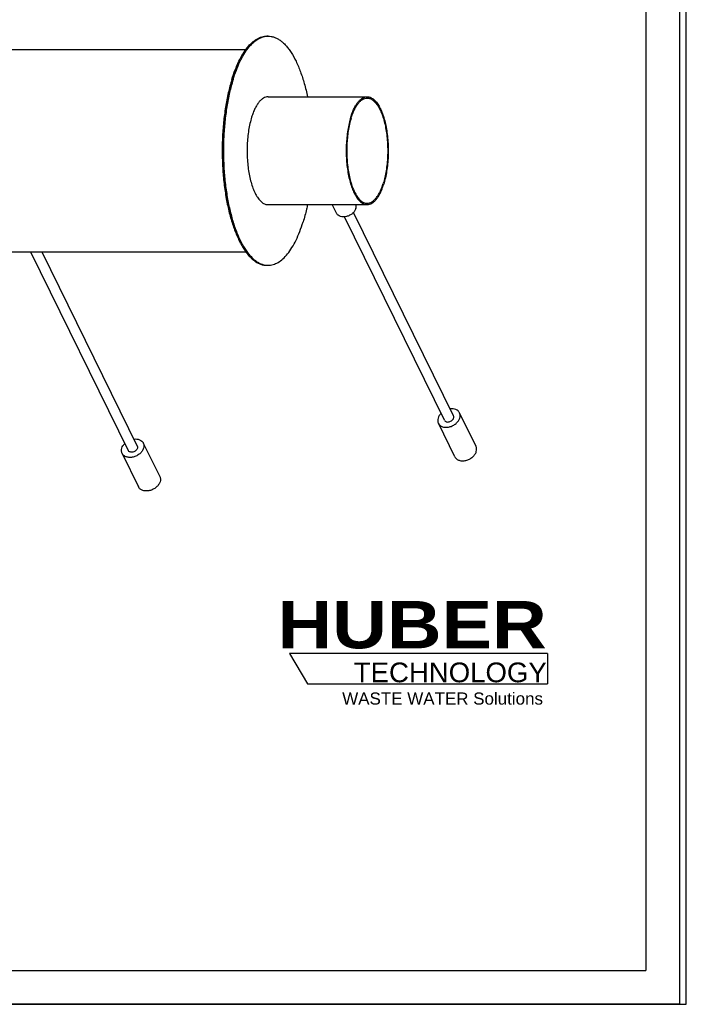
# Model space of a CAD drawing. Header units: millimetres. Extents: x 0 to 2100, y 0 to 2970.
# Tile 5 of 6: x 1112 to 2100, y 0 to 1461. Entities that reach past the tile are written whole.
import ezdxf

# ---------------------------------------------------------------- set-up
doc = ezdxf.new("R2010")
doc.units = ezdxf.units.MM
doc.header["$LTSCALE"] = 193.6
doc.layers.get('0').update_dxf_attribs({"linetype": 'CONTINUOUS'})
for name, color, linetype in [('005_AXIS', 7, 'CONTINUOUS'), ('_ACHSEN', 7, 'CONTINUOUS'), ('HUBER_Logo_BL0', 7, 'CONTINUOUS')]:
    doc.layers.add(name, color=color, linetype=linetype)
doc.styles.add('TEXTSTYLE_2', font='ariblk.ttf')
doc.styles.add('TEXTSTYLE_3', font='arial.ttf')

# ---------------------------------------------------------------- blocks, each defined once
blk = doc.blocks.new('HUBER_LOGO_BL0', base_point=(1705.8, 504.8))
at = {"layer": 'HUBER_Logo_BL0', "color": 5, "linetype": 'CONTINUOUS'}
for p, q in [((1894.2, 520.3), (1511.7, 520.3)), ((1511.7, 520.3), (1538.7, 475.3)), ((1894.2, 520.3), (1894.2, 475.3)), ((1538.7, 475.3), (1894.2, 475.3))]:
    blk.add_line(p, q, dxfattribs=at)
at = {"layer": 'HUBER_Logo_BL0', "color": 2, "linetype": 'CONTINUOUS', "attachment_point": 3, "line_spacing_factor": 0.78}
for s, insert, char_height, width, style in [('HUBER\\P\\fArial;\\H29.25;TECHNOLOGY ', (1893.2, 598.3), 70.2, 387.672, 'TEXTSTYLE_2'), ('WASTE WATER Solutions', (1887.6, 462.6), 18, 297.033, 'TEXTSTYLE_3')]:
    blk.add_mtext(s, dxfattribs=dict(at, insert=insert, char_height=char_height, width=width, style=style))

msp = doc.modelspace()

# ---------------------------------------------------------------- linework, layer by layer
at = {"color": 7, "linetype": 'CONTINUOUS'}
for p, q in [((2100, 0), (2100, 2970)), ((2100, 0), (2100, 2970)), ((1480.16, 1346.26), (1627.07, 1346.26)), ((1480.16, 1186.26), (1627.07, 1186.26)), ((0, 0), (2100, 0)), ((0, 0), (2100, 0))]:
    msp.add_line(p, q, dxfattribs=at)
at = {"color": 3, "linetype": 'CONTINUOUS'}
for p, q in [((2090, 2950), (2090, 0)), ((2090, 0), (0, 0))]:
    msp.add_line(p, q, dxfattribs=at)
at = {"color": 5, "linetype": 'CONTINUOUS'}
for p in [(2040, 2900), (200, 50)]:
    msp.add_line(p, (2040, 50), dxfattribs=at)
at = {"color": 7, "linetype": 'CONTINUOUS'}
for points, knots in [([(1480.16, 1346.26), (1478.98, 1346.26), (1476.53, 1345.89), (1473.01, 1344.3), (1469.62, 1341.72), (1466.39, 1338.21), (1463.35, 1333.81), (1460.52, 1328.57), (1457.94, 1322.56), (1456.45, 1318.25), (1455.75, 1315.99)], [0, 0, 0, 0, 0.0858512, 0.1774219, 0.2792237, 0.3941407, 0.5236351, 0.6681089, 0.8272023, 1, 1, 1, 1]), ([(1602.66, 1315.99), (1603.36, 1318.25), (1604.84, 1322.56), (1607.43, 1328.57), (1610.26, 1333.81), (1613.3, 1338.21), (1616.53, 1341.72), (1619.92, 1344.3), (1623.44, 1345.89), (1625.89, 1346.26), (1627.07, 1346.26)], [0, 0, 0, 0, 0.1727977, 0.3318911, 0.4763649, 0.6058593, 0.7207763, 0.8225781, 0.9141488, 1, 1, 1, 1]), ([(1603.27, 1314.74), (1603.96, 1316.95), (1605.4, 1321.16), (1607.92, 1327.02), (1610.68, 1332.12), (1613.64, 1336.41), (1616.79, 1339.83), (1620.1, 1342.35), (1623.53, 1343.9), (1625.92, 1344.26), (1627.07, 1344.26)], [0, 0, 0, 0, 0.1727977, 0.3318911, 0.4763649, 0.6058593, 0.7207763, 0.8225781, 0.9141488, 1, 1, 1, 1]), ([(1627.07, 1346.26), (1627.8, 1346.26), (1629.28, 1346.12), (1632.28, 1345.3), (1636.02, 1343.16), (1640.12, 1339.18), (1643.93, 1333.83), (1647.41, 1327.2), (1650.49, 1319.4), (1653.13, 1310.57), (1655.26, 1300.89), (1656.86, 1290.54), (1657.88, 1279.71), (1658.31, 1268.62), (1658.13, 1257.49), (1657.36, 1246.53), (1656.01, 1235.95), (1654.1, 1225.96), (1652.41, 1219.57), (1651.47, 1216.53)], [0, 0, 0, 0, 0.0154323, 0.0312782, 0.0655568, 0.1051473, 0.1511625, 0.2039083, 0.2631512, 0.3282928, 0.3984786, 0.4726696, 0.5496963, 0.628303, 0.707188, 0.7850416, 0.8605837, 0.9326032, 1, 1, 1, 1]), ([(1627.07, 1344.26), (1627.78, 1344.26), (1629.22, 1344.13), (1632.15, 1343.32), (1635.8, 1341.24), (1639.79, 1337.36), (1643.51, 1332.14), (1646.9, 1325.68), (1649.9, 1318.07), (1652.47, 1309.46), (1654.56, 1300.02), (1656.11, 1289.93), (1657.11, 1279.37), (1657.53, 1268.56), (1657.36, 1257.71), (1656.6, 1247.02), (1655.28, 1236.7), (1653.42, 1226.96), (1651.78, 1220.74), (1650.86, 1217.77)], [0, 0, 0, 0, 0.0154323, 0.0312782, 0.0655568, 0.1051473, 0.1511625, 0.2039083, 0.2631512, 0.3282928, 0.3984786, 0.4726696, 0.5496963, 0.628303, 0.707188, 0.7850416, 0.8605837, 0.9326032, 1, 1, 1, 1]), ([(1455.75, 1315.99), (1454.81, 1312.94), (1453.13, 1306.56), (1451.22, 1296.57), (1449.86, 1285.99), (1449.09, 1275.03), (1448.92, 1263.89), (1449.35, 1252.81), (1450.37, 1241.98), (1451.96, 1231.63), (1454.1, 1221.94), (1456.74, 1213.12), (1459.82, 1205.32), (1463.29, 1198.68), (1467.11, 1193.33), (1471.2, 1189.36), (1474.94, 1187.22), (1477.95, 1186.39), (1479.43, 1186.26), (1480.16, 1186.26)], [0, 0, 0, 0, 0.0673968, 0.1394163, 0.2149584, 0.292812, 0.371697, 0.4503037, 0.5273304, 0.6015214, 0.6717072, 0.7368488, 0.7960917, 0.8488375, 0.8948527, 0.9344432, 0.9687218, 0.9845677, 1, 1, 1, 1]), ([(1602.66, 1315.99), (1601.72, 1312.94), (1600.04, 1306.56), (1598.13, 1296.57), (1596.77, 1285.99), (1596, 1275.03), (1595.83, 1263.89), (1596.25, 1252.81), (1597.28, 1241.98), (1598.87, 1231.63), (1601.01, 1221.94), (1603.64, 1213.12), (1606.73, 1205.32), (1610.2, 1198.68), (1614.01, 1193.33), (1618.11, 1189.36), (1621.85, 1187.22), (1624.86, 1186.39), (1626.34, 1186.26), (1627.07, 1186.26)], [0, 0, 0, 0, 0.0673968, 0.1394163, 0.2149584, 0.292812, 0.371697, 0.4503037, 0.5273304, 0.6015214, 0.6717072, 0.7368488, 0.7960917, 0.8488375, 0.8948527, 0.9344432, 0.9687218, 0.9845677, 1, 1, 1, 1]), ([(1603.27, 1314.74), (1602.36, 1311.78), (1600.71, 1305.55), (1598.85, 1295.81), (1597.53, 1285.5), (1596.78, 1274.81), (1596.61, 1263.95), (1597.03, 1253.14), (1598.02, 1242.59), (1599.58, 1232.49), (1601.66, 1223.05), (1604.23, 1214.45), (1607.24, 1206.84), (1610.63, 1200.37), (1614.34, 1195.16), (1618.33, 1191.28), (1621.98, 1189.19), (1624.91, 1188.39), (1626.36, 1188.26), (1627.07, 1188.26)], [0, 0, 0, 0, 0.0673968, 0.1394163, 0.2149584, 0.292812, 0.371697, 0.4503037, 0.5273304, 0.6015214, 0.6717072, 0.7368488, 0.7960917, 0.8488375, 0.8948527, 0.9344432, 0.9687218, 0.9845677, 1, 1, 1, 1]), ([(1627.07, 1188.26), (1628.22, 1188.26), (1630.6, 1188.62), (1634.04, 1190.17), (1637.34, 1192.68), (1640.49, 1196.11), (1643.46, 1200.4), (1646.22, 1205.5), (1648.73, 1211.36), (1650.18, 1215.56), (1650.86, 1217.77)], [0, 0, 0, 0, 0.0858512, 0.1774219, 0.2792237, 0.3941407, 0.5236351, 0.6681089, 0.8272023, 1, 1, 1, 1]), ([(1627.07, 1186.26), (1628.25, 1186.26), (1630.69, 1186.62), (1634.22, 1188.22), (1637.61, 1190.8), (1640.83, 1194.31), (1643.88, 1198.71), (1646.71, 1203.94), (1649.29, 1209.95), (1650.77, 1214.26), (1651.47, 1216.53)], [0, 0, 0, 0, 0.0858512, 0.1774219, 0.2792237, 0.3941407, 0.5236351, 0.6681089, 0.8272023, 1, 1, 1, 1])]:
    msp.add_open_spline(points, degree=3, knots=knots, dxfattribs=at)
at = {"layer": '005_AXIS', "color": 7, "linetype": 'CONTINUOUS'}
for p, q in [((1581.57, 1173.54), (1575.33, 1186.26)), ((1754.96, 872.98), (1606.84, 1174.81)), ((1741.5, 866.37), (1593.38, 1168.21)), ((1128.17, 1116.26), (1272.76, 821.61)), ((1144.88, 1116.26), (1286.23, 828.22)), ((1788.34, 827.65), (1763.94, 877.38)), ((1756.92, 812.23), (1732.52, 861.96)), ((1295.21, 832.62), (1319.61, 782.9)), ((1263.79, 817.21), (1288.19, 767.48))]:
    msp.add_line(p, q, dxfattribs=at)
for points, knots in [([(1610.22, 1180.48), (1610.51, 1181.44), (1610.86, 1183.39), (1610.59, 1185.36), (1610.31, 1186.26)], [0, 0, 0, 0, 0.5161281, 1, 1, 1, 1]), ([(1610.22, 1180.48), (1609.79, 1179.1), (1608.39, 1176.38), (1605.74, 1173.56), (1603.16, 1171.62), (1600.3, 1169.95), (1596.45, 1168.52), (1591.75, 1167.94), (1587.38, 1168.57), (1584.3, 1170.15), (1582.5, 1171.96), (1581.83, 1173), (1581.57, 1173.54)], [0, 0, 0, 0, 0.120885, 0.2529841, 0.3220667, 0.3920884, 0.5313656, 0.6645841, 0.7869655, 0.8972904, 0.9492145, 1, 1, 1, 1]), ([(1736.47, 876.61), (1735.46, 875.6), (1733.71, 873.45), (1732.5, 870.93), (1732.11, 869.67)], [0, 0, 0, 0, 0.5195388, 1, 1, 1, 1]), ([(1763.94, 877.38), (1763.68, 877.91), (1763.04, 878.94), (1761.35, 880.76), (1758.49, 882.49), (1754.38, 883.47), (1751.44, 883.41), (1749.94, 883.22)], [0, 0, 0, 0, 0.1104855, 0.2229336, 0.4592998, 0.7182724, 1, 1, 1, 1]), ([(1764.35, 869.67), (1764.75, 870.97), (1765.05, 873), (1764.66, 875.61), (1764.22, 876.82), (1763.94, 877.38)], [0, 0, 0, 0, 0.5161113, 0.7604342, 1, 1, 1, 1]), ([(1732.11, 869.67), (1731.71, 868.38), (1731.41, 866.34), (1731.8, 863.73), (1732.24, 862.53), (1732.52, 861.96)], [0, 0, 0, 0, 0.5161113, 0.7604342, 1, 1, 1, 1]), ([(1732.52, 861.96), (1732.81, 861.36), (1733.55, 860.21), (1735.02, 858.73), (1736.83, 857.54), (1739.68, 856.34), (1743.83, 855.73), (1749.05, 856.38), (1753.33, 857.98), (1756.51, 859.83), (1759.38, 861.99), (1762.32, 865.12), (1763.88, 868.15), (1764.35, 869.67)], [0, 0, 0, 0, 0.0507616, 0.1026612, 0.1566569, 0.213405, 0.3357287, 0.4688846, 0.6080962, 0.6780849, 0.747135, 0.8791719, 1, 1, 1, 1]), ([(1741.5, 866.37), (1741.75, 865.85), (1742.54, 864.88), (1744.26, 864), (1746.34, 863.7), (1748.58, 863.98), (1750.78, 864.8), (1753.29, 866.44), (1754.72, 868.32), (1755.14, 869.67)], [0, 0, 0, 0, 0.102455, 0.2131457, 0.3359329, 0.4695932, 0.6093322, 0.7486606, 1, 1, 1, 1]), ([(1755.14, 869.67), (1755.31, 870.23), (1755.48, 871.36), (1755.2, 872.49), (1754.96, 872.98)], [0, 0, 0, 0, 0.5173938, 1, 1, 1, 1]), ([(1281.21, 838.46), (1282.71, 838.65), (1285.65, 838.71), (1289.76, 837.73), (1292.62, 836.01), (1294.31, 834.19), (1294.95, 833.16), (1295.21, 832.62)], [0, 0, 0, 0, 0.2817276, 0.5407002, 0.7770664, 0.8895145, 1, 1, 1, 1]), ([(1295.21, 832.62), (1295.48, 832.06), (1295.93, 830.86), (1296.32, 828.24), (1296.02, 826.21), (1295.62, 824.92)], [0, 0, 0, 0, 0.2395658, 0.4838887, 1, 1, 1, 1]), ([(1263.79, 817.21), (1263.51, 817.77), (1263.07, 818.98), (1262.68, 821.59), (1262.98, 823.62), (1263.38, 824.92)], [0, 0, 0, 0, 0.2395658, 0.4838887, 1, 1, 1, 1]), ([(1263.38, 824.92), (1263.77, 826.18), (1264.97, 828.69), (1266.73, 830.84), (1267.74, 831.85)], [0, 0, 0, 0, 0.4804612, 1, 1, 1, 1]), ([(1295.62, 824.92), (1295.14, 823.39), (1293.58, 820.37), (1290.65, 817.23), (1287.78, 815.08), (1284.6, 813.22), (1280.32, 811.63), (1275.1, 810.98), (1270.95, 811.59), (1268.1, 812.78), (1266.29, 813.98), (1264.82, 815.45), (1264.08, 816.6), (1263.79, 817.21)], [0, 0, 0, 0, 0.1208281, 0.252865, 0.3219151, 0.3919038, 0.5311154, 0.6642713, 0.786595, 0.8433431, 0.8973388, 0.9492384, 1, 1, 1, 1]), ([(1286.41, 824.92), (1285.99, 823.56), (1284.56, 821.69), (1282.05, 820.04), (1279.85, 819.22), (1277.61, 818.94), (1275.53, 819.25), (1273.81, 820.13), (1273.02, 821.09), (1272.76, 821.61)], [0, 0, 0, 0, 0.2513394, 0.3906678, 0.5304068, 0.6640671, 0.7868543, 0.897545, 1, 1, 1, 1]), ([(1286.23, 828.22), (1286.47, 827.73), (1286.75, 826.61), (1286.58, 825.47), (1286.41, 824.92)], [0, 0, 0, 0, 0.4826062, 1, 1, 1, 1]), ([(1756.92, 812.23), (1757.22, 811.63), (1757.95, 810.48), (1759.43, 809), (1761.23, 807.81), (1764.08, 806.61), (1768.23, 806.01), (1773.45, 806.65), (1777.73, 808.25), (1780.91, 810.1), (1783.78, 812.26), (1786.72, 815.39), (1788.28, 818.42), (1788.75, 819.94)], [0, 0, 0, 0, 0.0507616, 0.1026612, 0.1566569, 0.213405, 0.3357287, 0.4688846, 0.6080962, 0.6780849, 0.747135, 0.8791719, 1, 1, 1, 1]), ([(1788.75, 819.94), (1789.15, 821.24), (1789.45, 823.27), (1789.06, 825.88), (1788.62, 827.09), (1788.34, 827.65)], [0, 0, 0, 0, 0.5161113, 0.7604342, 1, 1, 1, 1]), ([(1320.02, 775.19), (1319.55, 773.66), (1317.99, 770.64), (1315.05, 767.5), (1312.18, 765.35), (1309, 763.5), (1304.72, 761.9), (1299.5, 761.25), (1295.35, 761.86), (1292.5, 763.06), (1290.69, 764.25), (1289.22, 765.72), (1288.49, 766.88), (1288.19, 767.48)], [0, 0, 0, 0, 0.1208281, 0.252865, 0.3219151, 0.3919038, 0.5311154, 0.6642713, 0.786595, 0.8433431, 0.8973388, 0.9492384, 1, 1, 1, 1]), ([(1319.61, 782.9), (1319.89, 782.33), (1320.33, 781.13), (1320.72, 778.51), (1320.42, 776.48), (1320.02, 775.19)], [0, 0, 0, 0, 0.2395658, 0.4838887, 1, 1, 1, 1])]:
    msp.add_open_spline(points, degree=3, knots=knots, dxfattribs=at)
at = {"layer": '_ACHSEN', "color": 7, "linetype": 'CONTINUOUS'}
for p, q in [((1478.32, 1436.26), (1480.16, 1436.26)), ((647.52, 1416.26), (1447.17, 1416.26)), ((647.52, 1116.26), (1447.19, 1116.26)), ((1478.32, 1096.26), (1480.16, 1096.26))]:
    msp.add_line(p, q, dxfattribs=at)
for centre, start, end in [((1480.16, 1410.42), 90.00279, 94.07433), ((1480.16, 1122.1), 265.92778, 269.9972)]:
    msp.add_arc(centre, 25.84, start, end, dxfattribs=at)
for points, knots in [([(1426.46, 1371.93), (1427.95, 1376.75), (1431.09, 1385.91), (1436.58, 1398.68), (1442.59, 1409.81), (1449.06, 1419.15), (1455.92, 1426.62), (1463.12, 1432.09), (1469.48, 1434.96), (1474.56, 1436.08), (1477.07, 1436.26), (1478.32, 1436.26)], [0, 0, 0, 0, 0.1727604, 0.3318194, 0.476262, 0.6057285, 0.7206206, 0.8224004, 0.9139514, 0.9573473, 1, 1, 1, 1]), ([(1428.3, 1371.93), (1429.74, 1376.6), (1432.79, 1385.51), (1438.09, 1397.96), (1443.88, 1408.87), (1450.11, 1418.11), (1456.71, 1425.6), (1463.63, 1431.23), (1469.76, 1434.36), (1474.67, 1435.76), (1477.11, 1436.11), (1478.32, 1436.19)], [0, 0, 0, 0, 0.1712157, 0.3293189, 0.473438, 0.6031918, 0.7188646, 0.8216578, 0.9140053, 0.9575177, 1, 1, 1, 1]), ([(1480.16, 1436.26), (1481.65, 1436.26), (1484.69, 1435.99), (1489.18, 1434.8), (1493.63, 1432.84), (1497.99, 1430.11), (1502.27, 1426.64), (1506.43, 1422.44), (1510.47, 1417.54), (1515.85, 1409.83), (1522.08, 1398.5), (1528.57, 1382.96), (1534.2, 1365.33), (1537.21, 1352.81), (1538.57, 1346.27)], [0, 0, 0, 0, 0.0393427, 0.0796673, 0.12187, 0.1667036, 0.2147538, 0.2664447, 0.3220576, 0.3817544, 0.513512, 0.6614266, 0.8242239, 1, 1, 1, 1]), ([(1426.46, 1371.93), (1424.46, 1365.46), (1420.88, 1351.9), (1416.82, 1330.67), (1413.94, 1308.19), (1412.3, 1284.89), (1411.93, 1261.24), (1412.84, 1237.68), (1415.01, 1214.67), (1418.4, 1192.67), (1422.94, 1172.09), (1428.54, 1153.34), (1434.15, 1139.15), (1439.14, 1129.05), (1442.97, 1122.36), (1446.97, 1116.37), (1451.12, 1111.11), (1455.42, 1106.61), (1459.83, 1102.88), (1464.35, 1099.94), (1468.95, 1097.83), (1473.62, 1096.55), (1476.77, 1096.26), (1478.32, 1096.26)], [0, 0, 0, 0, 0.0673827, 0.1393871, 0.2149134, 0.2927506, 0.371619, 0.4502093, 0.5272198, 0.6013952, 0.6715663, 0.7366943, 0.7959247, 0.82314, 0.8486841, 0.8725408, 0.8947268, 0.9152997, 0.9343672, 0.9520975, 0.9687284, 0.9845709, 1, 1, 1, 1]), ([(1428.3, 1371.93), (1426.33, 1365.54), (1422.79, 1352.16), (1418.75, 1331.22), (1415.87, 1309.05), (1414.2, 1286.06), (1413.76, 1262.7), (1414.58, 1239.41), (1416.62, 1216.62), (1419.86, 1194.78), (1424.23, 1174.29), (1429.65, 1155.53), (1436.01, 1138.87), (1442.18, 1126.59), (1447.56, 1118.14), (1451.62, 1112.72), (1455.81, 1108.02), (1460.14, 1104.08), (1464.56, 1100.9), (1469.08, 1098.52), (1473.67, 1096.94), (1476.79, 1096.43), (1478.32, 1096.32)], [0, 0, 0, 0, 0.0669276, 0.1384039, 0.2133648, 0.2906394, 0.3689891, 0.4471455, 0.523845, 0.5978658, 0.668065, 0.7334202, 0.7930787, 0.8464236, 0.8706376, 0.893203, 0.9141622, 0.9336025, 0.9516659, 0.9685583, 0.9845557, 1, 1, 1, 1]), ([(1538.57, 1186.25), (1538.1, 1184.02), (1536.22, 1175.39), (1533.95, 1166.84), (1532.02, 1160.58)], [0, 0, 0, 0, 0.2586999, 1, 1, 1, 1]), ([(1480.16, 1096.26), (1481.4, 1096.26), (1483.91, 1096.44), (1488.99, 1097.55), (1495.36, 1100.42), (1502.55, 1105.9), (1509.41, 1113.36), (1515.88, 1122.71), (1521.89, 1133.84), (1527.38, 1146.61), (1530.53, 1155.77), (1532.02, 1160.58)], [0, 0, 0, 0, 0.0426527, 0.0860486, 0.1775996, 0.2793794, 0.3942715, 0.523738, 0.6681806, 0.8272396, 1, 1, 1, 1])]:
    msp.add_open_spline(points, degree=3, knots=knots, dxfattribs=at)

# ---------------------------------------------------------------- block references
at = {"layer": 'HUBER_Logo_BL0'}
msp.add_blockref('HUBER_LOGO_BL0', (1705.8, 504.77), dxfattribs=at)

doc.saveas('drawing.dxf')
